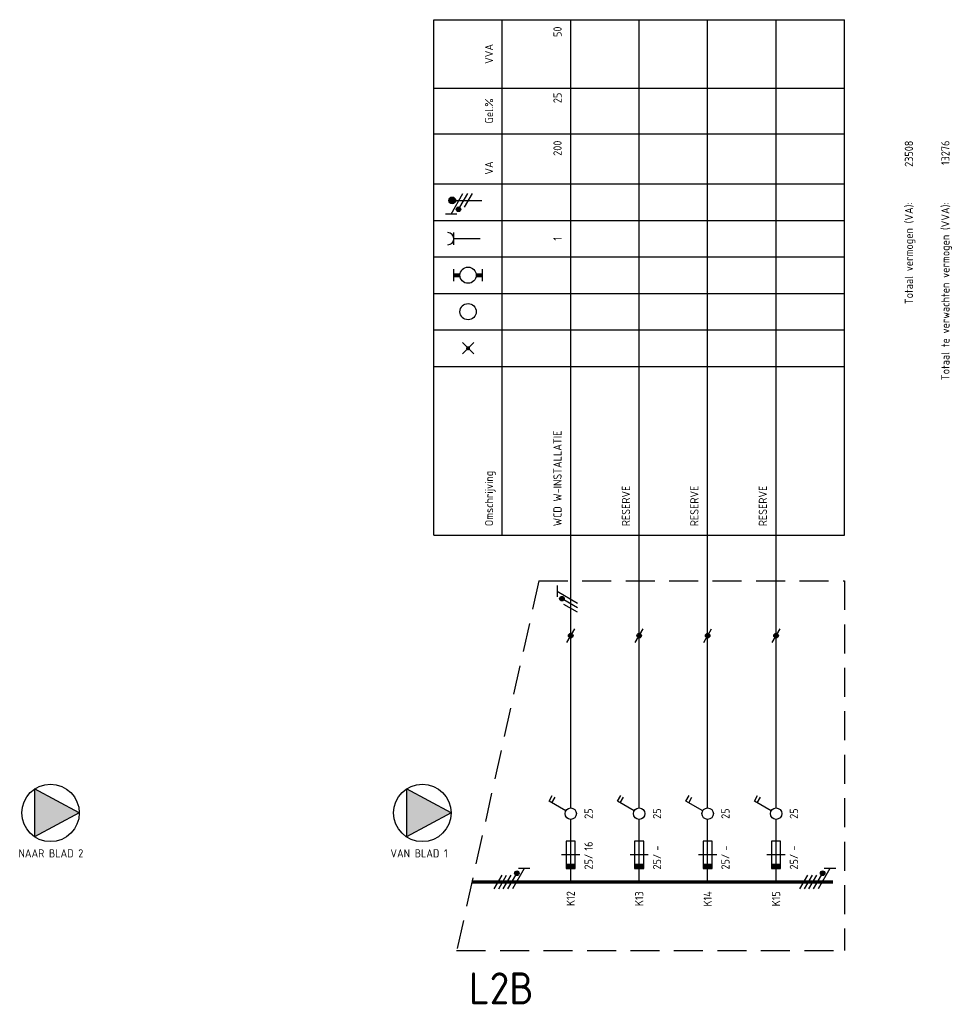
# Model space of a CAD drawing. Extents: x 30 to 1497, y -113 to 436.
# Tile 2 of 7: x 393 to 598, y 63 to 279. Entities that reach past the tile are written whole.
import ezdxf
from ezdxf.enums import TextEntityAlignment as Align

# ---------------------------------------------------------------- set-up
doc = ezdxf.new("R2010")
doc.units = 0
doc.linetypes.add('HIDDEN', pattern=[9.525, 6.35, -3.175])
doc.layers.get('0').update_dxf_attribs({"linetype": 'CONTINUOUS'})
for name, color, linetype in [('EL$1----', 3, 'CONTINUOUS'), ('EL$1----_L0A', 3, 'CONTINUOUS'), ('EL$1----_L2C', 3, 'CONTINUOUS'), ('EL6112--', 3, 'CONTINUOUS'), ('EL6222--', 3, 'CONTINUOUS')]:
    doc.layers.add(name, color=color, linetype=linetype)
doc.styles.add('BURO-018', font='iso.shx', dxfattribs={"height": 1.8})

# ---------------------------------------------------------------- blocks, each defined once
blk = doc.blocks.new('0302A1_')
at = {"color": 0, "linetype": 'Continuous'}
blk.add_line((-0.87, -1.5), (0.87, 1.5), dxfattribs=at)
at = {"color": 0, "const_width": 0.5}
blk.add_lwpolyline([(-0.25, 0, 1), (0.25, 0, 1)], format="xyb", close=True, dxfattribs=at)
at = {"color": 0, "linetype": 'Continuous'}
blk.add_circle((0, 0), 0.5, dxfattribs=at)
blk = doc.blocks.new('m1s')
at = {"color": 0, "linetype": 'Continuous'}
blk.add_line((0, 54), (0, 66), dxfattribs=at)
blk = doc.blocks.new('B2')
at = {"color": 0, "linetype": 'Continuous'}
for p, q in [((0, 16.25), (0, 21)), ((-4.75, 17.74), (-4.05, 18.95)), ((-1.08, 15.62), (-4.75, 17.74)), ((-4.14, 17.39), (-3.44, 18.6)), ((0, 0), (0, 13.75)), ((-1, 9), (-1, 3)), ((1, 9), (-1, 9)), ((1, 3), (1, 9)), ((2, 6), (-2, 6)), ((-1, 3), (1, 3))]:
    blk.add_line(p, q, dxfattribs=at)
blk.add_circle((0, 15), 1.25, dxfattribs=at)
blk.add_solid([(-1, 3), (-1, 4), (1, 3), (1, 4)], dxfattribs=at)
at = {"color": 1, "linetype": 'Continuous', "style": 'BURO-018'}
blk.add_attdef('E_IGS', text='', height=1.8, rotation=90, dxfattribs=at).set_placement((3, 15), align=Align.TOP_CENTER)
blk.add_attdef('E_ISP', text='', height=1.8, rotation=90, dxfattribs=at).set_placement((3, 6.9), align=Align.TOP_LEFT)
at = {"color": 1, "style": 'BURO-018'}
blk.add_attdef('E_VRIJ1', (-3, 3), '', height=1.8, rotation=90, dxfattribs=at)
at = {"color": 1, "linetype": 'Continuous', "style": 'BURO-018'}
blk.add_attdef('E_ISPH', text='', height=1.8, rotation=90, dxfattribs=at).set_placement((3, 6.2), align=Align.TOP_RIGHT)
blk = doc.blocks.new('111104')
at = {"color": 0, "linetype": 'Continuous'}
for p, q in [((-3, 6.98), (-3, 4.48)), ((-3, 5.73), (1.5, 3.13)), ((1.5, 2.13), (-1.5, 3.87)), ((1.5, 1.13), (-1.5, 2.87)), ((1.5, 0.13), (-1.5, 1.87)), ((1.5, -0.87), (-1.5, 0.87))]:
    blk.add_line(p, q, dxfattribs=at)
at = {"color": 0, "linetype": 'Continuous', "const_width": 0.5}
blk.add_lwpolyline([(-1.68, 4.12, 1), (-2.18, 4.12, 1)], format="xyb", close=True, dxfattribs=at)
at = {"color": 0, "linetype": 'Continuous'}
blk.add_circle((-1.93, 4.12), 0.5, dxfattribs=at)
at = {"color": 0, "linetype": 'Continuous', "style": 'BURO-018', "flags": 1}
blk.add_attdef('E_MATCODE', text='', height=1.8, dxfattribs=at).set_placement((0, 0), align=Align.MIDDLE)
blk = doc.blocks.new('m1')
at = {"color": 0, "linetype": 'Continuous'}
blk.add_line((0, 21), (0, 33), dxfattribs=at)
blk = doc.blocks.new('b1s')
at = {"color": 0, "linetype": 'Continuous'}
blk.add_line((0, 33), (0, 54), dxfattribs=at)
blk = doc.blocks.new('111104A')
at = {"color": 0, "linetype": 'Continuous'}
for p, q in [((-3, 4.98), (-3, 2.48)), ((-3, 3.73), (1.5, 1.13)), ((1.5, 0.13), (-1.5, 1.87)), ((1.5, -0.87), (-1.5, 0.87))]:
    blk.add_line(p, q, dxfattribs=at)
at = {"color": 0, "linetype": 'Continuous', "const_width": 0.5}
blk.add_lwpolyline([(-1.68, 2.12, 1), (-2.18, 2.12, 1)], format="xyb", close=True, dxfattribs=at)
at = {"color": 0, "linetype": 'Continuous'}
blk.add_circle((-1.93, 2.12), 0.5, dxfattribs=at)
at = {"color": 0, "linetype": 'Continuous', "style": 'BURO-018', "flags": 1}
blk.add_attdef('E_MATCODE', text='', height=1.8, dxfattribs=at).set_placement((0, 0), align=Align.MIDDLE)
blk = doc.blocks.new('KOLNR6')
at = {"color": 0, "linetype": 'Continuous'}
for p, q in [((-3.5, -1.5), (-3.5, 1.5)), ((3, 0), (-3.5, 0))]:
    blk.add_line(p, q, dxfattribs=at)
blk.add_arc((-5, 0), 1.5, 270, 90, dxfattribs=at)
blk = doc.blocks.new('KOLNR5')
at = {"color": 0, "linetype": 'Continuous'}
for p, q in [((-3.5, -1.5), (-3.5, 1.5)), ((3.5, 1.5), (3.5, -1.5))]:
    blk.add_line(p, q, dxfattribs=at)
at = {"color": 0, "linetype": 'Continuous', "const_width": 1}
for points in [[(-2, 0), (-3.5, 0)], [(2, 0), (3.5, 0)]]:
    blk.add_lwpolyline(points, dxfattribs=at)
at = {"color": 0, "linetype": 'Continuous'}
blk.add_circle((0, 0), 2, dxfattribs=at)
blk = doc.blocks.new('KOLNR1')
at = {"color": 0, "linetype": 'Continuous'}
for p, q in [((1.41, -1.41), (-1.41, 1.41)), ((-1.41, -1.41), (1.41, 1.41))]:
    blk.add_line(p, q, dxfattribs=at)
at = {"color": 0, "linetype": 'Continuous', "const_width": 0.5}
blk.add_lwpolyline([(-0.25, 0, 1), (0.25, 0, 1)], format="xyb", close=True, dxfattribs=at)
blk = doc.blocks.new('KOLNR3')
at = {"color": 0, "linetype": 'Continuous'}
blk.add_circle((0, 0), 2, dxfattribs=at)
blk = doc.blocks.new('E00078')
at = {"color": 0, "linetype": 'Continuous'}
for p, q in [((-3, 6.48), (-3, 8.98)), ((-3, 7.73), (1.5, 5.13)), ((0, 7.5), (0, 1)), ((1.5, 4.13), (-1.5, 5.87)), ((1.5, 3.13), (-1.5, 4.87))]:
    blk.add_line(p, q, dxfattribs=at)
at = {"color": 0, "linetype": 'Continuous', "const_width": 0.5}
blk.add_lwpolyline([(-2.18, 6.12, 1), (-1.68, 6.12, 1)], format="xyb", close=True, dxfattribs=at)
at = {"color": 0, "const_width": 0.75}
blk.add_lwpolyline([(-0.38, 7.5, 1), (0.38, 7.5, 1)], format="xyb", close=True, dxfattribs=at)
at = {"color": 0, "linetype": 'Continuous'}
for centre, radius in [((-1.93, 6.12), 0.5), ((0, 7.5), 0.75)]:
    blk.add_circle(centre, radius, dxfattribs=at)
at = {"color": 0, "linetype": 'Continuous', "style": 'BURO-018'}
for tag, p in [('E_GKAST', (0, 14)), ('E_GROEP', (0, 11)), ('E_SGROEP', (4.5, 11))]:
    blk.add_attdef(tag, text='', height=1.8, dxfattribs=at).set_placement(p, align=Align.MIDDLE)
at = {"color": 0, "linetype": 'Continuous', "style": 'BURO-018', "flags": 1}
for tag, p in [('E_VERMCODE', (13, 11)), ('E_MATCODE', (0, 0))]:
    blk.add_attdef(tag, text='', height=1.8, dxfattribs=at).set_placement(p, align=Align.MIDDLE)

msp = doc.modelspace()

# ---------------------------------------------------------------- linework, layer by layer
at = {"layer": 'EL$1----_L0A', "color": 1}
for p, q in [((484, 166), (484, 279)), ((484, 279), (574, 279)), ((499, 166), (499, 279)), ((574, 166), (574, 279)), ((484, 264), (574, 264)), ((484, 254), (574, 254)), ((484, 243), (574, 243)), ((484, 235), (574, 235)), ((484, 235), (574, 235)), ((484, 235), (574, 235)), ((484, 235), (574, 235)), ((484, 235), (574, 235)), ((484, 235), (574, 235)), ((484, 235), (574, 235)), ((484, 235), (574, 235)), ((484, 227), (574, 227)), ((484, 219), (574, 219)), ((484, 219), (574, 219)), ((484, 211), (574, 211)), ((484, 211), (574, 211)), ((484, 203), (574, 203)), ((484, 166), (574, 166))]:
    msp.add_line(p, q, dxfattribs=at)
at = {"layer": 'EL$1----_L0A'}
for p, q in [((514, 156), (514, 279)), ((529, 156), (529, 279)), ((544, 156), (544, 279)), ((559, 156), (559, 279))]:
    msp.add_line(p, q, dxfattribs=at)
at = {"layer": 'EL$1----_L0A', "color": 1, "linetype": 'HIDDEN'}
for p, q in [((507, 156), (489, 75)), ((507, 156), (574, 156)), ((574, 156), (574, 75)), ((489, 75), (574, 75))]:
    msp.add_line(p, q, dxfattribs=at)
at = {"layer": 'EL$1----_L0A', "const_width": 0.7}
msp.add_lwpolyline([(571.5, 90), (492.33, 90)], dxfattribs=at)
at = {"layer": 'EL6112--', "color": 2}
for p, q in [((406.3, 105.16), (396.5, 110.4)), ((396.5, 110.4), (396.5, 99.92)), ((487.78, 105.16), (477.98, 110.4)), ((477.98, 110.4), (477.98, 99.92)), ((406.3, 105.16), (396.5, 99.92)), ((487.78, 105.16), (477.98, 99.92))]:
    msp.add_line(p, q, dxfattribs=at)
for centre in [(400, 105.16), (481.48, 105.16)]:
    msp.add_circle(centre, 6.3, dxfattribs=at)
for points in [[(396.5, 110.4), (406.3, 105.16), (396.5, 99.92)], [(477.98, 110.4), (487.78, 105.16), (477.98, 99.92)]]:
    msp.add_solid(points, dxfattribs=at)

# ---------------------------------------------------------------- block references
at = {"layer": 'EL$1----'}
for p in [(514, 144), (529, 144), (544, 144), (559, 144)]:
    msp.add_blockref('0302A1_', p, dxfattribs=at)
at = {"layer": 'EL$1----_L0A', "xscale": 0.8888888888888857, "yscale": 0.8888888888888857, "zscale": 0.8888888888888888}
for name, p in [('KOLNR6', (491.5, 231)), ('KOLNR5', (491.5, 223)), ('KOLNR3', (491.5, 215)), ('KOLNR1', (491.5, 207))]:
    msp.add_blockref(name, p, dxfattribs=at)
at = {"layer": 'EL$1----_L0A'}
for name, p in [('m1s', (514, 90)), ('m1s', (529, 90)), ('m1s', (544, 90)), ('m1s', (559, 90)), ('b1s', (514, 90)), ('b1s', (529, 90)), ('b1s', (544, 90)), ('b1s', (559, 90)), ('m1', (514, 90)), ('m1', (529, 90)), ('m1', (544, 90)), ('m1', (559, 90))]:
    msp.add_blockref(name, p, dxfattribs=at)
ref = msp.add_blockref('B2', (514, 90), dxfattribs=at)
ref.add_attrib('E_ISPH', '25/', dxfattribs={"layer": '0', "color": 2, "linetype": 'Continuous', "height": 1.8, "rotation": 90, "style": 'BURO-018'}).set_placement((517, 96.2), align=Align.TOP_RIGHT)
ref.add_attrib('E_ISP', '16', dxfattribs={"layer": '0', "color": 2, "linetype": 'Continuous', "height": 1.8, "rotation": 90, "style": 'BURO-018'}).set_placement((517, 96.9), align=Align.TOP_LEFT)
ref.add_attrib('E_IGS', '25', dxfattribs={"layer": '0', "color": 2, "linetype": 'Continuous', "height": 1.8, "rotation": 90, "style": 'BURO-018'}).set_placement((517, 105), align=Align.TOP_CENTER)
ref = msp.add_blockref('B2', (529, 90), dxfattribs=at)
ref.add_attrib('E_ISPH', '25/', dxfattribs={"layer": '0', "color": 2, "linetype": 'Continuous', "height": 1.8, "rotation": 90, "style": 'BURO-018'}).set_placement((532, 96.2), align=Align.TOP_RIGHT)
ref.add_attrib('E_ISP', '-', dxfattribs={"layer": '0', "color": 2, "linetype": 'Continuous', "height": 1.8, "rotation": 90, "style": 'BURO-018'}).set_placement((532, 96.9), align=Align.TOP_LEFT)
ref.add_attrib('E_IGS', '25', dxfattribs={"layer": '0', "color": 2, "linetype": 'Continuous', "height": 1.8, "rotation": 90, "style": 'BURO-018'}).set_placement((532, 105), align=Align.TOP_CENTER)
ref = msp.add_blockref('B2', (544, 90), dxfattribs=at)
ref.add_attrib('E_ISPH', '25/', dxfattribs={"layer": '0', "color": 2, "linetype": 'Continuous', "height": 1.8, "rotation": 90, "style": 'BURO-018'}).set_placement((547, 96.2), align=Align.TOP_RIGHT)
ref.add_attrib('E_ISP', '-', dxfattribs={"layer": '0', "color": 2, "linetype": 'Continuous', "height": 1.8, "rotation": 90, "style": 'BURO-018'}).set_placement((547, 96.9), align=Align.TOP_LEFT)
ref.add_attrib('E_IGS', '25', dxfattribs={"layer": '0', "color": 2, "linetype": 'Continuous', "height": 1.8, "rotation": 90, "style": 'BURO-018'}).set_placement((547, 105), align=Align.TOP_CENTER)
ref = msp.add_blockref('B2', (559, 90), dxfattribs=at)
ref.add_attrib('E_ISPH', '25/', dxfattribs={"layer": '0', "color": 2, "linetype": 'Continuous', "height": 1.8, "rotation": 90, "style": 'BURO-018'}).set_placement((562, 96.2), align=Align.TOP_RIGHT)
ref.add_attrib('E_ISP', '-', dxfattribs={"layer": '0', "color": 2, "linetype": 'Continuous', "height": 1.8, "rotation": 90, "style": 'BURO-018'}).set_placement((562, 96.9), align=Align.TOP_LEFT)
ref.add_attrib('E_IGS', '25', dxfattribs={"layer": '0', "color": 2, "linetype": 'Continuous', "height": 1.8, "rotation": 90, "style": 'BURO-018'}).set_placement((562, 105), align=Align.TOP_CENTER)
at = {"layer": 'EL6112--'}
msp.add_blockref('111104A', (514, 150), dxfattribs=at)
at = {"layer": 'EL6112--', "rotation": 270}
for p in [(498.08, 90), (565.08, 90)]:
    msp.add_blockref('111104', p, dxfattribs=at)
at = {"layer": 'EL6222--', "rotation": 90}
msp.add_blockref('E00078', (495.52, 239.38), dxfattribs=at)

# ---------------------------------------------------------------- texts
at = {"layer": 'EL$1----_L0A', "color": 2, "style": 'BURO-018'}
for s, p in [('50', (512, 277.5)), ('25', (512, 263)), ('200', (512, 252.5)), ('23508', (589, 252.5)), ('13276', (597, 252.5)), ('Totaal vermogen (VA):', (589, 239)), ('Totaal te verwachten vermogen (VVA):', (597, 239))]:
    msp.add_text(s, height=1.8, rotation=90, dxfattribs=at).set_placement(p, align=Align.RIGHT)
for s, p in [('VVA', (497, 271.5)), ('Gel.%', (497, 259)), ('VA', (497, 246.5)), ('1', (512, 231))]:
    msp.add_text(s, height=1.8, rotation=90, dxfattribs=at).set_placement(p, align=Align.CENTER)
for s, p in [('WCD W-INSTALLATIE', (512, 168)), ('Omschrijving', (497, 168)), ('RESERVE', (527, 168)), ('RESERVE', (542, 168)), ('RESERVE', (557, 168))]:
    msp.add_text(s, height=1.8, rotation=90, dxfattribs=at).set_placement(p)
for s, p in [('K12', (514, 88)), ('K13', (529, 88)), ('K14', (544, 88)), ('K15', (559, 88))]:
    msp.add_text(s, height=1.8, rotation=90, dxfattribs=at).set_placement(p, align=Align.MIDDLE_RIGHT)
at = {"layer": 'EL$1----_L2C', "color": 4, "style": 'BURO-018'}
msp.add_text('L2B', height=7, dxfattribs=at).set_placement((505.89, 66.71), align=Align.MIDDLE_RIGHT)
at = {"layer": 'EL6112--', "color": 2, "style": 'BURO-018'}
for s, p in [('NAAR BLAD 2', (393, 95.4)), ('VAN BLAD 1', (474.48, 95.4))]:
    msp.add_text(s, height=1.8, dxfattribs=at).set_placement(p)

doc.saveas('drawing.dxf')
